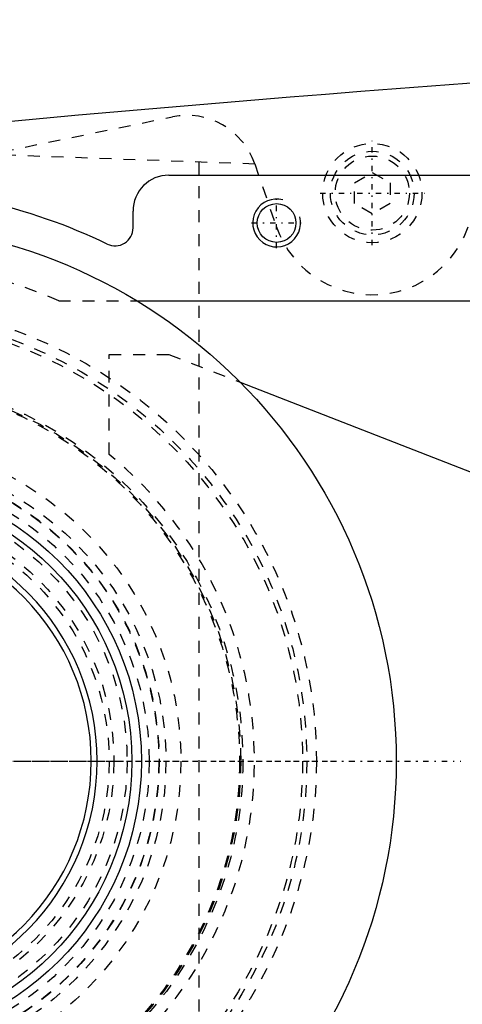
# Model space of a CAD drawing. Extents: x -702 to 139, y -105 to 105.
# Tile 4 of 13: x -636 to -599, y -20 to 62. Entities that reach past the tile are written whole.
import ezdxf

# ---------------------------------------------------------------- set-up
doc = ezdxf.new("R2010")
doc.units = 0
doc.linetypes.add('CENTER', pattern=[1.5, 0.45, -0.5, 0.05, -0.5])
doc.linetypes.add('DASHED', pattern=[2, 1, -1])
for name, color, linetype in [('AM_0', 7, 'CONTINUOUS'), ('AM_10', 7, 'CONTINUOUS'), ('AM_3', 7, 'DASHED'), ('AM_7', 7, 'CENTER')]:
    doc.layers.add(name, color=color, linetype=linetype)

msp = doc.modelspace()

# ---------------------------------------------------------------- linework, layer by layer
at = {"layer": 'AM_0', "color": 7, "linetype": 'CONTINUOUS'}
for p, q in [((-624, 49), (-525, 49)), ((-627, 44.587), (-627, 46)), ((-626.703, 38.5), (-533, 38.5)), ((-618.042, 31.681), (-572.559, 13.979))]:
    msp.add_line(p, q, dxfattribs=at)
for centre, radius in [((-615, 45), 1.621), ((-650, 0), 45), ((-650, 0), 23.7), ((-650, 0), 22.9)]:
    msp.add_circle(centre, radius, dxfattribs=at)
for centre, radius, start, end in [((-452.416, -1937.954), 2000, 90.389151, 95.817889), ((-624, 46), 3, 90, 180), ((-650, 0), 48, 81.61446, 295.74352), ((-650, 0), 48, 64.25648, 77.36437), ((-628.5, 44.587), 1.5, 244.25648, 0), ((-650, 0), 20, 182.1491, 177.8509), ((-650, 0), 19.5, 182.20423, 177.79577)]:
    msp.add_arc(centre, radius, start, end, dxfattribs=at)
at = {"layer": 'AM_10', "color": 7, "linetype": 'CONTINUOUS'}
msp.add_arc((-615, 45), 2, 75, 15, dxfattribs=at)
at = {"layer": 'AM_3', "color": 6, "linetype": 'DASHED'}
for p, q in [((-659.538, 46.532), (-623.705, 53.878)), ((-616.817, 49.925), (-639.073, 50.728)), ((-621.5, 50.068), (-621.5, -50.068)), ((-616.824, 49.946), (-615.041, 44.743)), ((-608.5, 48.366), (-607, 49.232)), ((-607, 49.232), (-605.5, 48.366)), ((-608.5, 46.634), (-608.5, 48.366)), ((-605.5, 48.366), (-605.5, 46.634)), ((-607, 45.768), (-608.5, 46.634)), ((-605.5, 46.634), (-607, 45.768)), ((-633.215, 38.5), (-626.703, 38.5)), ((-629, 34), (-624, 34)), ((-629, 25.65), (-629, 34)), ((-624, 34), (-618.042, 31.681))]:
    msp.add_line(p, q, dxfattribs=at)
for centre, radius in [((-607, 47.5), 4.15), ((-607, 47.5), 3.5), ((-607, 47.5), 3.1), ((-650, 0), 38.325), ((-650, 0), 37.525), ((-650, 0), 37.175), ((-650, 0), 32.175), ((-650, 0), 32), ((-650, 0), 31.9), ((-650, 0), 27), ((-650, 0), 25.75), ((-650, 0), 25.175), ((-650, 0), 25.15), ((-650, 0), 24.35), ((-650, 0), 22.5), ((-650, 0), 21.4), ((-650, 0), 21)]:
    msp.add_circle(centre, radius, dxfattribs=at)
for centre, radius, start, end in [((-622.5, 48), 6, 18.92464, 101.58429), ((-607, 47.5), 8.5, 198.92464, 0), ((-650, 0), 42, 66.44354, 79.99061), ((-650, 0), 33.15, 309.30765, 50.69235)]:
    msp.add_arc(centre, radius, start, end, dxfattribs=at)
at = {"layer": 'AM_7', "color": 4, "linetype": 'CENTER'}
for p, q in [((-607, 43.143), (-607, 51.857)), ((-615, 42.9), (-615, 47.1)), ((-611.357, 47.5), (-602.643, 47.5)), ((-617.1, 45), (-612.9, 45)), ((-676.408, 0), (-623.593, 0)), ((-700.4, 0), (-599.6, 0)), ((-697.25, 0), (-602.75, 0)), ((-690.241, 0), (-609.759, 0)), ((-672.05, 0), (-627.95, 0)), ((-671, 0), (-629, 0))]:
    msp.add_line(p, q, dxfattribs=at)

doc.saveas('drawing.dxf')
